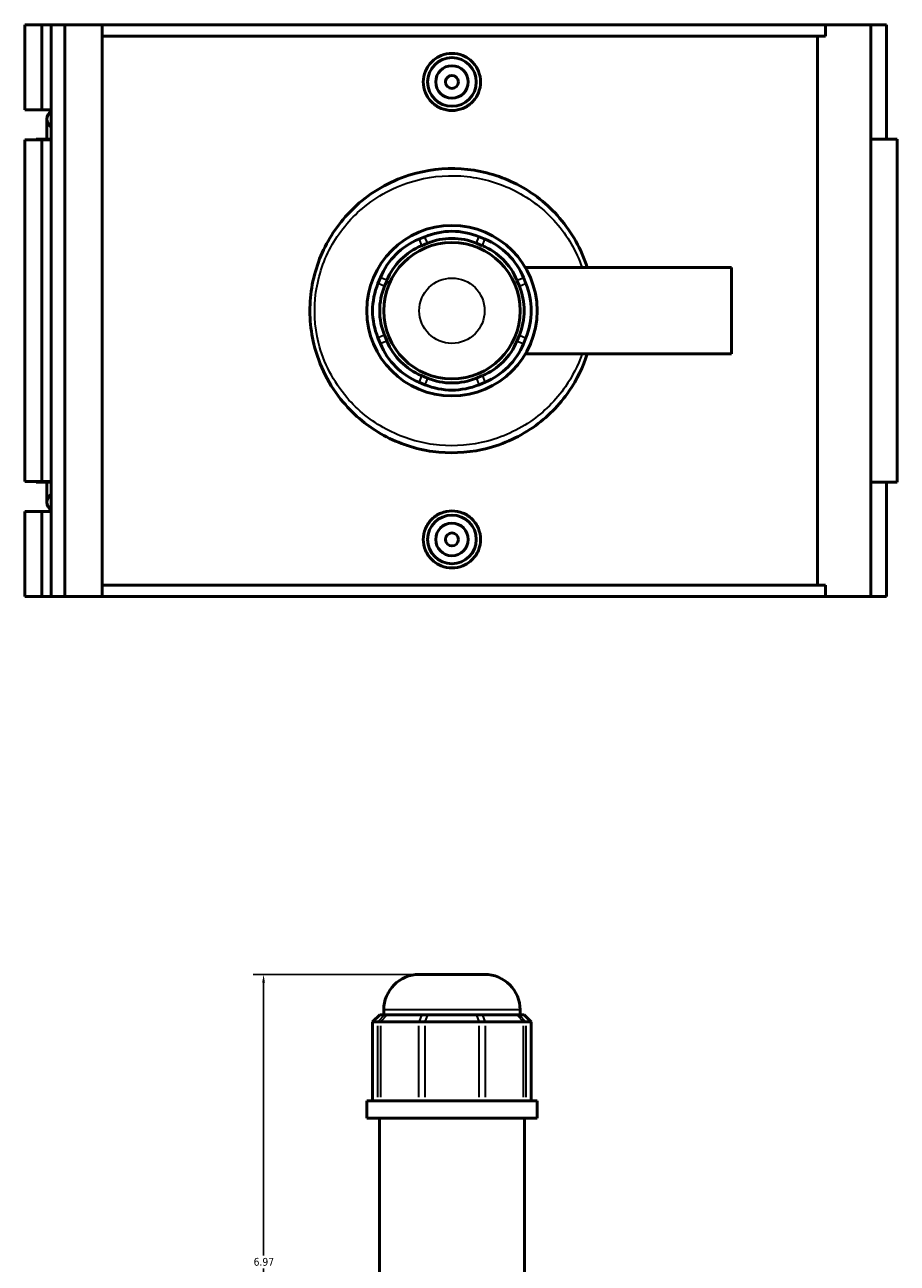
# Model space of a CAD drawing. Header units: inches. Extents: x -0.9 to 49.3, y -1.4 to 48.
# Tile 6 of 9: x 13.6 to 24.1, y 22.3 to 37.3. Entities that reach past the tile are written whole.
import ezdxf

# ---------------------------------------------------------------- set-up
doc = ezdxf.new("R2010")
doc.units = ezdxf.units.IN
doc.header["$MEASUREMENT"] = 0
for name, color, linetype, lineweight in [('Dimension (ANSI)', 7, 'Continuous', 25), ('Visible (ANSI)', 7, 'Continuous', 50), ('Visible Narrow (ANSI)', 7, 'Continuous', 35)]:
    doc.layers.add(name, color=color, linetype=linetype, lineweight=lineweight)
doc.styles.add('Note Text (ANSI)', font='tahoma.ttf')
doc.dimstyles.new('Default (ANSI)', dxfattribs={"dimtxt": 0.094488, "dimasz": 0.098425, "dimexe": 0.125, "dimexo": 0.0625, "dimgap": 0.031496, "dimtad": 0, "dimtih": 1, "dimtoh": 1, "dimrnd": 1e-08, "dimzin": 4, "dimdsep": 46, "dimtxsty": 'Note Text (ANSI)', "dimcen": 0.09, "dimdle": 0.393701, "dimclrd": 256, "dimclre": 256, "dimclrt": 5, "dimadec": 0, "dimazin": 1, "dimtfac": 1, "dimtofl": 0, "dimtmove": 0, "dimatfit": 3, "dimfxl": 1, "dimtolj": 1, "dimtzin": 4, "dimlwd": -1, "dimlwe": -1, "dimarcsym": 0})

# ---------------------------------------------------------------- blocks, each defined once
blk = doc.blocks.new('*D8')
at = {"layer": 'Defpoints', "color": 0, "transparency": 16777216}
for p in [(16.467, 25.78), (18.354, 25.78), (18.75, 18.81)]:
    blk.add_point(p, dxfattribs=at)
at = {"layer": 'Dimension (ANSI)', "transparency": 16777216}
for p, q in [((18.292, 25.78), (16.342, 25.78)), ((16.467, 25.682), (16.467, 22.376)), ((16.467, 18.909), (16.467, 22.215)), ((18.688, 18.81), (16.342, 18.81))]:
    blk.add_line(p, q, dxfattribs=at)
for points in [[(16.45, 25.682), (16.483, 25.682), (16.467, 25.78)], [(16.45, 18.909), (16.483, 18.909), (16.467, 18.81)]]:
    blk.add_solid(points, dxfattribs=at)
at = {"layer": 'Dimension (ANSI)', "color": 5, "transparency": 16777216, "insert": (16.346, 22.345), "char_height": 0.0945, "attachment_point": 1, "style": 'Note Text (ANSI)'}
blk.add_mtext('\\A1;6.97', dxfattribs=at)

msp = doc.modelspace()

# ---------------------------------------------------------------- linework, layer by layer
at = {"layer": 'Visible (ANSI)'}
for p, q in [((13.572, 37.289), (13.572, 36.257)), ((13.572, 37.289), (13.778, 37.289)), ((13.778, 37.289), (13.891, 37.289)), ((13.778, 37.289), (13.778, 36.257)), ((13.891, 37.289), (13.891, 36.257)), ((13.891, 37.289), (14.056, 37.289)), ((14.056, 37.289), (14.056, 30.359)), ((14.056, 37.289), (14.509, 37.289)), ((14.509, 37.289), (14.509, 30.359)), ((14.509, 37.289), (23.278, 37.289)), ((23.826, 37.289), (23.278, 37.289)), ((23.278, 37.151), (23.278, 37.289)), ((24.019, 37.289), (23.826, 37.289)), ((23.826, 37.289), (23.826, 30.359)), ((24.019, 37.289), (24.019, 35.903)), ((23.278, 37.151), (14.509, 37.151)), ((23.183, 30.498), (23.183, 37.151)), ((13.572, 36.257), (13.778, 36.257)), ((13.778, 36.257), (13.891, 36.257)), ((13.891, 36.257), (13.891, 36.243)), ((13.891, 36.243), (13.891, 36.048)), ((13.841, 36.146), (13.841, 35.903)), ((13.891, 36.048), (13.891, 35.896)), ((13.778, 35.896), (13.572, 35.896)), ((13.572, 35.896), (13.572, 31.753)), ((13.891, 35.903), (13.712, 35.903)), ((13.712, 35.903), (13.712, 35.896)), ((13.891, 35.896), (13.778, 35.896)), ((13.778, 35.896), (13.778, 31.753)), ((13.891, 35.896), (13.891, 31.753)), ((24.148, 35.903), (23.826, 35.903)), ((24.148, 35.903), (24.148, 31.745)), ((18.421, 34.721), (18.349, 34.691)), ((19.151, 34.691), (19.08, 34.721)), ((18.382, 34.612), (18.454, 34.641)), ((19.047, 34.641), (19.118, 34.612)), ((17.883, 34.225), (17.853, 34.154)), ((19.647, 34.154), (19.617, 34.225)), ((19.641, 34.348), (22.14, 34.348)), ((22.14, 33.301), (22.14, 34.348)), ((17.933, 34.121), (17.963, 34.192)), ((19.538, 34.192), (19.567, 34.121)), ((17.853, 33.495), (17.883, 33.423)), ((17.963, 33.456), (17.933, 33.528)), ((19.567, 33.528), (19.538, 33.456)), ((19.617, 33.423), (19.647, 33.495)), ((19.641, 33.301), (22.14, 33.301)), ((18.454, 33.007), (18.382, 33.037)), ((19.118, 33.037), (19.047, 33.007)), ((18.349, 32.957), (18.421, 32.927)), ((19.08, 32.927), (19.151, 32.957)), ((13.572, 31.753), (13.778, 31.753)), ((13.712, 31.753), (13.712, 31.745)), ((13.712, 31.745), (13.891, 31.745)), ((13.778, 31.753), (13.891, 31.753)), ((13.841, 31.745), (13.841, 31.503)), ((13.891, 31.753), (13.891, 31.6)), ((23.826, 31.745), (24.148, 31.745)), ((24.019, 31.745), (24.019, 30.359)), ((13.891, 31.6), (13.891, 31.405)), ((13.778, 31.391), (13.572, 31.391)), ((13.572, 31.391), (13.572, 30.359)), ((13.891, 31.391), (13.778, 31.391)), ((13.778, 31.391), (13.778, 30.359)), ((13.891, 31.405), (13.891, 31.391)), ((13.891, 31.391), (13.891, 30.359)), ((23.278, 30.498), (14.509, 30.498)), ((23.278, 30.359), (23.278, 30.498)), ((13.572, 30.359), (13.778, 30.359)), ((13.778, 30.359), (13.891, 30.359)), ((13.891, 30.359), (14.056, 30.359)), ((14.056, 30.359), (14.509, 30.359)), ((14.509, 30.359), (23.278, 30.359)), ((23.278, 30.359), (23.826, 30.359)), ((23.826, 30.359), (24.019, 30.359)), ((18.354, 25.78), (19.146, 25.78)), ((17.874, 25.292), (17.788, 25.206)), ((17.874, 25.292), (17.933, 25.292)), ((17.923, 25.292), (17.923, 25.35)), ((17.963, 25.292), (17.933, 25.292)), ((17.963, 25.292), (18.382, 25.292)), ((18.454, 25.292), (18.382, 25.292)), ((18.454, 25.292), (19.047, 25.292)), ((19.118, 25.292), (19.047, 25.292)), ((19.118, 25.292), (19.538, 25.292)), ((19.567, 25.292), (19.538, 25.292)), ((19.567, 25.292), (19.626, 25.292)), ((19.577, 25.292), (19.577, 25.35)), ((19.626, 25.292), (19.712, 25.206)), ((17.853, 25.206), (17.788, 25.206)), ((17.788, 25.206), (17.788, 24.247)), ((17.853, 25.206), (17.883, 25.206)), ((18.349, 25.206), (17.883, 25.206)), ((18.349, 25.206), (18.421, 25.206)), ((19.08, 25.206), (18.421, 25.206)), ((19.08, 25.206), (19.151, 25.206)), ((19.617, 25.206), (19.151, 25.206)), ((19.617, 25.206), (19.647, 25.206)), ((19.712, 25.206), (19.647, 25.206)), ((19.712, 25.206), (19.712, 24.247)), ((19.783, 24.247), (17.717, 24.247)), ((17.717, 24.038), (17.717, 24.247)), ((19.783, 24.038), (19.783, 24.247)), ((19.783, 24.038), (17.717, 24.038)), ((17.872, 20.643), (17.872, 24.038)), ((19.628, 21.894), (19.628, 24.038))]:
    msp.add_line(p, q, dxfattribs=at)
for centre, radius in [((18.75, 36.596), 0.295), ((18.75, 36.596), 0.197), ((18.75, 36.596), 0.0787), ((18.75, 33.824), 1.033), ((18.75, 33.824), 0.827), ((18.75, 31.052), 0.295), ((18.75, 31.052), 0.197), ((18.75, 31.052), 0.0787)]:
    msp.add_circle(centre, radius, dxfattribs=at)
for centre, radius, start, end in [((13.962, 36.146), 0.121, 125.897, 234.103), ((18.678, 33.896), 0.861, 112.5, 157.5), ((18.75, 33.925), 0.861, 67.5, 112.5), ((18.75, 33.925), 0.775, 67.5, 112.5), ((18.822, 33.896), 0.861, 22.5, 67.5), ((18.678, 33.896), 0.775, 112.5, 157.5), ((18.822, 33.896), 0.775, 22.5, 67.5), ((18.649, 33.824), 0.861, 157.5, 202.5), ((18.649, 33.824), 0.775, 157.5, 202.5), ((18.851, 33.824), 0.775, 337.5, 22.5), ((18.851, 33.824), 0.861, 337.5, 22.5), ((18.678, 33.753), 0.861, 202.5, 247.5), ((18.678, 33.753), 0.775, 202.5, 247.5), ((18.822, 33.753), 0.775, 292.5, 337.5), ((18.822, 33.753), 0.861, 292.5, 337.5), ((18.75, 33.723), 0.861, 247.5, 292.5), ((18.75, 33.723), 0.775, 247.5, 292.5), ((13.962, 31.503), 0.121, 125.897, 234.103), ((18.354, 25.35), 0.431, 90, 180), ((19.146, 25.35), 0.431, 0, 90)]:
    msp.add_arc(centre, radius, start, end, dxfattribs=at)
for points, knots in [([(19.097, 36.596), (19.097, 36.553), (19.088, 36.506), (19.053, 36.421), (19.026, 36.382), (18.964, 36.321), (18.925, 36.294), (18.84, 36.259), (18.794, 36.25), (18.707, 36.25), (18.66, 36.259), (18.575, 36.294), (18.536, 36.321), (18.474, 36.382), (18.447, 36.421), (18.412, 36.506), (18.403, 36.553), (18.403, 36.64), (18.412, 36.686), (18.447, 36.771), (18.474, 36.81), (18.536, 36.872), (18.575, 36.898), (18.66, 36.933), (18.707, 36.942), (18.794, 36.942), (18.84, 36.933), (18.925, 36.898), (18.964, 36.872), (19.026, 36.81), (19.053, 36.771), (19.088, 36.686), (19.097, 36.64), (19.097, 36.596)], [0, 0, 0, 0, 0.331681, 0.331681, 0.663362, 0.663362, 0.994808, 0.994808, 1.326253, 1.326253, 1.657699, 1.657699, 1.989144, 1.989144, 2.320825, 2.320825, 2.652506, 2.652506, 2.984187, 2.984187, 3.315868, 3.315868, 3.647314, 3.647314, 3.97876, 3.97876, 4.310205, 4.310205, 4.641651, 4.641651, 4.973332, 4.973332, 5.305013, 5.305013, 5.305013, 5.305013]), ([(20.391, 34.348), (20.32, 34.569), (20.205, 34.773), (19.911, 35.115), (19.734, 35.255), (19.351, 35.451), (19.148, 35.513), (18.732, 35.559), (18.519, 35.543), (18.075, 35.428), (17.849, 35.312), (17.493, 35.02), (17.354, 34.854), (17.145, 34.482), (17.074, 34.276), (17.015, 33.848), (17.026, 33.627), (17.14, 33.159), (17.263, 32.917), (17.569, 32.553), (17.736, 32.416), (18.107, 32.213), (18.309, 32.146), (18.717, 32.091), (18.921, 32.099), (19.339, 32.19), (19.549, 32.282), (19.905, 32.53), (20.055, 32.681), (20.266, 32.99), (20.34, 33.141), (20.391, 33.301)], [-38.583083, -38.583083, -38.583083, -38.583083, -36.877787, -36.877787, -35.23469, -35.23469, -33.701124, -33.701124, -32.167343, -32.167343, -30.329979, -30.329979, -28.751147, -28.751147, -27.172426, -27.172426, -25.585377, -25.585377, -23.63078, -23.63078, -22.052722, -22.052722, -20.511065, -20.511065, -19.039286, -19.039286, -17.373948, -17.373948, -15.824677, -15.824677, -14.595249, -14.595249, -14.595249, -14.595249]), ([(19.097, 31.052), (19.097, 31.009), (19.088, 30.962), (19.053, 30.877), (19.026, 30.838), (18.964, 30.777), (18.925, 30.75), (18.84, 30.715), (18.794, 30.706), (18.707, 30.706), (18.66, 30.715), (18.575, 30.75), (18.536, 30.777), (18.474, 30.838), (18.447, 30.877), (18.412, 30.962), (18.403, 31.009), (18.403, 31.052), (18.403, 31.096), (18.412, 31.142), (18.447, 31.227), (18.474, 31.266), (18.536, 31.328), (18.575, 31.354), (18.66, 31.389), (18.707, 31.398), (18.794, 31.398), (18.84, 31.389), (18.925, 31.354), (18.964, 31.328), (19.026, 31.266), (19.053, 31.227), (19.088, 31.142), (19.097, 31.096), (19.097, 31.052)], [2.652506, 2.652506, 2.652506, 2.652506, 2.984187, 2.984187, 3.315868, 3.315868, 3.647314, 3.647314, 3.97876, 3.97876, 4.310205, 4.310205, 4.641651, 4.641651, 4.973332, 4.973332, 5.305013, 5.305013, 5.305013, 5.636694, 5.636694, 5.968375, 5.968375, 6.299821, 6.299821, 6.631266, 6.631266, 6.962712, 6.962712, 7.294157, 7.294157, 7.625838, 7.625838, 7.957519, 7.957519, 7.957519, 7.957519])]:
    msp.add_open_spline(points, degree=3, knots=knots, dxfattribs=at)
at = {"layer": 'Visible Narrow (ANSI)'}
for p, q in [((18.351, 34.687), (18.38, 34.616)), ((18.452, 34.645), (18.422, 34.717)), ((19.048, 34.645), (19.078, 34.717)), ((19.12, 34.616), (19.15, 34.687)), ((17.959, 34.194), (17.887, 34.224)), ((19.542, 34.194), (19.613, 34.224)), ((17.929, 34.122), (17.857, 34.152)), ((19.571, 34.122), (19.643, 34.152)), ((17.929, 33.526), (17.857, 33.496)), ((19.571, 33.526), (19.643, 33.496)), ((17.959, 33.454), (17.887, 33.425)), ((19.542, 33.454), (19.613, 33.425)), ((18.38, 33.033), (18.351, 32.961)), ((19.12, 33.033), (19.15, 32.961)), ((18.452, 33.003), (18.422, 32.931)), ((19.048, 33.003), (19.078, 32.931)), ((17.929, 25.288), (17.857, 25.211)), ((17.959, 25.288), (17.887, 25.211)), ((19.566, 25.35), (17.934, 25.35)), ((18.38, 25.288), (18.351, 25.211)), ((18.452, 25.288), (18.422, 25.211)), ((19.048, 25.288), (19.078, 25.211)), ((19.12, 25.288), (19.15, 25.211)), ((19.542, 25.288), (19.613, 25.211)), ((19.571, 25.288), (19.643, 25.211)), ((17.853, 24.295), (17.853, 25.158)), ((17.883, 25.158), (17.883, 24.295)), ((18.349, 24.295), (18.349, 25.158)), ((18.421, 25.158), (18.421, 24.295)), ((19.08, 24.295), (19.08, 25.158)), ((19.151, 25.158), (19.151, 24.295)), ((19.617, 24.295), (19.617, 25.158)), ((19.647, 25.158), (19.647, 24.295))]:
    msp.add_line(p, q, dxfattribs=at)
msp.add_circle((18.75, 33.824), 0.396, dxfattribs=at)
msp.add_open_spline([(20.327, 33.301), (20.278, 33.159), (20.21, 33.025), (20.011, 32.738), (19.867, 32.595), (19.522, 32.359), (19.319, 32.272), (18.915, 32.185), (18.718, 32.177), (18.324, 32.23), (18.128, 32.294), (17.771, 32.486), (17.609, 32.616), (17.313, 32.962), (17.194, 33.192), (17.084, 33.637), (17.073, 33.847), (17.131, 34.253), (17.199, 34.449), (17.401, 34.803), (17.535, 34.96), (17.879, 35.238), (18.098, 35.348), (18.527, 35.457), (18.733, 35.472), (19.135, 35.428), (19.331, 35.37), (19.701, 35.183), (19.872, 35.051), (20.15, 34.733), (20.258, 34.548), (20.327, 34.348)], degree=3, knots=[14.666405, 14.666405, 14.666405, 14.666405, 15.824677, 15.824677, 17.373948, 17.373948, 19.039286, 19.039286, 20.511065, 20.511065, 22.052722, 22.052722, 23.63078, 23.63078, 25.585377, 25.585377, 27.172426, 27.172426, 28.751147, 28.751147, 30.329979, 30.329979, 32.167343, 32.167343, 33.701124, 33.701124, 35.23469, 35.23469, 36.877787, 36.877787, 38.511928, 38.511928, 38.511928, 38.511928], dxfattribs=at)

# ---------------------------------------------------------------- dimensions: what is measured, and where the dimension line sits
at = {"layer": 'Dimension (ANSI)'}
dim = msp.add_linear_dim(base=(16.467, 25.78), p1=(18.75, 18.81), p2=(18.354, 25.78), angle=90, dimstyle='Default (ANSI)', override={"dimgap": 0.031496, "dimdec": 2, "dimtol": 0, "dimlim": 0, "dimtp": 0, "dimtm": 0, "dimtdec": 2, "dimatfit": 1}, dxfattribs=at)
dim.commit()
dim.dimension.update_dxf_attribs({"geometry": '*D8', "text_midpoint": (16.467, 22.295), "dimtype": 160})

doc.saveas('drawing.dxf')
